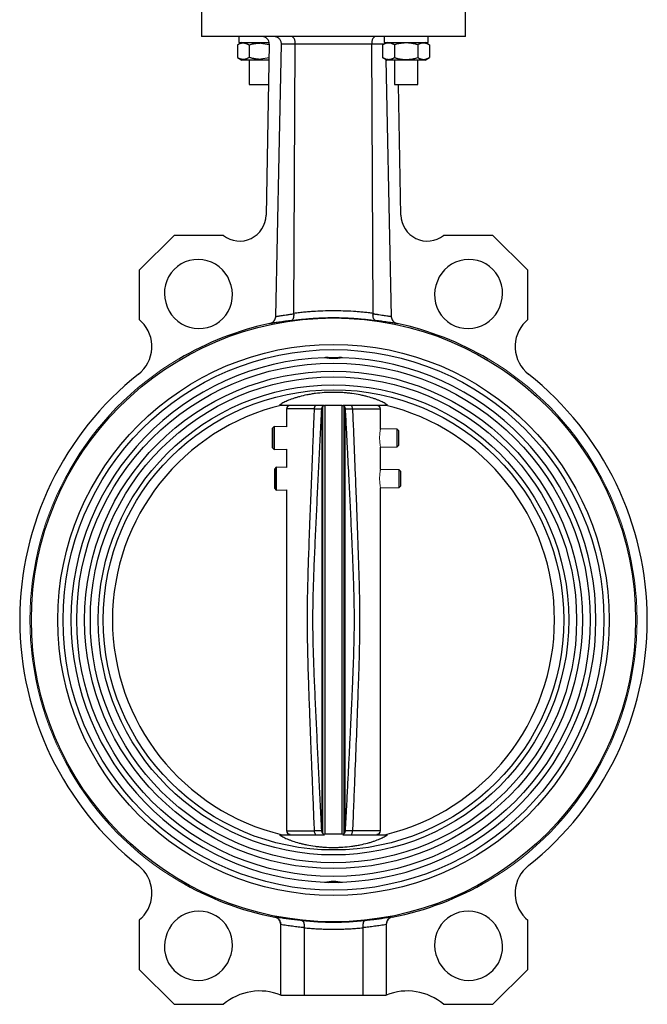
# Model space of a CAD drawing. Header units: millimetres. Extents: x 308 to 1563, y -438 to 687.
# Tile 4 of 9: x 628 to 842, y -75 to 261. Entities that reach past the tile are written whole.
import ezdxf

# ---------------------------------------------------------------- set-up
doc = ezdxf.new("R2010")
doc.units = ezdxf.units.MM

msp = doc.modelspace()

# ---------------------------------------------------------------- linework, layer by layer
at = {"color": 7, "linetype": 'Continuous', "lineweight": 25}
for p, q in [((689.63, 267.4), (689.63, 254.9)), ((779.63, 254.9), (779.63, 267.4)), ((734.63, 254.9), (689.63, 254.9)), ((701.89, 252.03), (701.89, 247.75)), ((703.39, 252.9), (701.94, 252.07)), ((702.39, 254.9), (702.39, 252.9)), ((702.39, 252.9), (712.68, 252.9)), ((705.89, 251.98), (705.89, 247.81)), ((709.89, 252.59), (712.73, 252.16)), ((712.73, 252.35), (711.64, 193.98)), ((721.15, 160.57), (721.62, 252.33)), ((747.65, 252.33), (721.62, 252.33)), ((779.63, 254.9), (734.63, 254.9)), ((748.12, 160.57), (747.65, 252.33)), ((751.38, 252.03), (751.38, 247.75)), ((752.88, 252.9), (751.44, 252.07)), ((751.88, 254.9), (751.88, 252.9)), ((751.88, 252.9), (766.88, 252.9)), ((752.46, 252.9), (752.43, 252.64)), ((755.38, 252.09), (755.38, 247.7)), ((763.38, 252.09), (763.38, 247.7)), ((767.33, 252.07), (765.88, 252.9)), ((766.88, 252.9), (766.88, 254.9)), ((767.38, 252.03), (767.38, 247.75)), ((701.94, 247.72), (703.39, 246.9)), ((705.89, 246.9), (705.89, 238.5)), ((712.65, 247.62), (709.89, 247.21)), ((751.44, 247.72), (752.89, 246.9)), ((755.38, 246.9), (755.38, 238.5)), ((763.38, 238.5), (763.38, 246.9)), ((765.88, 246.9), (767.33, 247.72)), ((705.89, 238.5), (712.48, 238.5)), ((755.38, 238.5), (759.38, 238.5)), ((757.63, 193.98), (756.79, 238.5)), ((759.38, 238.5), (763.38, 238.5)), ((680.31, 187.05), (668.43, 175.17)), ((697.11, 187.05), (680.31, 187.05)), ((788.96, 187.05), (772.16, 187.05)), ((800.84, 175.17), (788.96, 187.05)), ((668.43, 175.17), (668.43, 158.37)), ((800.84, 158.37), (800.84, 175.17)), ((669.18, 157.62), (668.43, 158.37)), ((800.09, 157.62), (800.84, 158.37)), ((716.24, 129.2), (731.53, 129.2)), ((718.63, 127.85), (718.63, 121.76)), ((730.61, 127.91), (730.61, -16.11)), ((731.03, -16.98), (731.03, 128.78)), ((731.63, 129.04), (731.63, -17.24)), ((737.63, -17.24), (737.63, 129.04)), ((738.23, -16.98), (738.23, 128.78)), ((738.66, -16.11), (738.66, 127.91)), ((750.63, 121.09), (750.63, 127.85)), ((714.43, 121.85), (713.88, 121.31)), ((718.63, 121.76), (714.43, 121.85)), ((756.33, 120.97), (750.63, 121.09)), ((756.88, 120.4), (756.33, 120.97)), ((713.88, 114.6), (714.43, 114.06)), ((750.63, 114.82), (756.33, 114.94)), ((750.63, 107.23), (750.63, 114.82)), ((756.33, 114.94), (756.88, 115.5)), ((714.43, 114.06), (718.63, 114.15)), ((718.63, 114.15), (718.63, 107.91)), ((715.14, 107.98), (714.59, 107.44)), ((718.63, 107.91), (715.14, 107.98)), ((757.04, 107.1), (750.63, 107.23)), ((757.59, 106.54), (757.04, 107.1)), ((750.63, 100.94), (757.04, 101.07)), ((750.63, -16.05), (750.63, 100.94)), ((757.04, 101.07), (757.59, 101.64)), ((714.59, 100.73), (715.14, 100.19)), ((715.14, 100.19), (718.63, 100.26)), ((718.63, 100.26), (718.63, -16.05)), ((716.24, -17.4), (731.52, -17.4)), ((669.18, -45.81), (668.43, -46.56)), ((668.43, -46.56), (668.43, -63.36)), ((714.62, -45.56), (714.62, -45.44)), ((754.65, -45.44), (754.65, -45.56)), ((800.09, -45.81), (800.84, -46.56)), ((800.84, -63.36), (800.84, -46.56)), ((716.63, -72.1), (716.63, -48.02)), ((724.63, -49.26), (724.63, -72.1)), ((744.63, -49.26), (744.63, -72.1)), ((752.71, -47.52), (752.63, -47.91)), ((752.63, -48.02), (752.63, -72.1)), ((668.43, -63.36), (680.31, -75.24)), ((788.96, -75.24), (800.84, -63.36)), ((716.63, -72.1), (724.63, -72.1)), ((724.63, -72.1), (744.63, -72.1)), ((744.63, -72.1), (752.63, -72.1)), ((680.31, -75.24), (697.11, -75.24)), ((772.16, -75.24), (788.96, -75.24))]:
    msp.add_line(p, q, dxfattribs=at)
at = {"color": 8, "linetype": 'Continuous', "lineweight": 25}
for p, q in [((720.3, 158.01), (718.3, 157.76)), ((751, 157.76), (748.97, 158.01)), ((713.33, 157.07), (712.94, 157.02)), ((756.33, 157.02), (755.93, 157.07)), ((728.15, 127.85), (718.63, 127.85)), ((741.12, 127.85), (750.63, 127.85)), ((750.63, -16.05), (741.12, -16.05))]:
    msp.add_line(p, q, dxfattribs=at)
at = {"color": 144, "linetype": 'Continuous', "lineweight": 18}
for p, q in [((681.92, 144.88), (681.87, 144.93)), ((732.86, 145.44), (736.41, 145.44)), ((787.35, 144.88), (787.4, 144.93)), ((730.59, -16.32), (730.54, -16.11)), ((681.92, -33.08), (681.87, -33.13)), ((787.4, -33.13), (787.35, -33.08)), ((732.86, -33.64), (736.41, -33.64))]:
    msp.add_line(p, q, dxfattribs=at)
at = {"color": 7, "linetype": 'Continuous', "lineweight": 25, "flags": 128}
for points in [[(714.93, 159.41), (715.51, 186.95), (716.08, 214.48), (716.87, 252.35)], [(752.51, 247.12), (752.97, 224.82), (753.55, 197.28), (754.34, 159.41)], [(737.81, 129.2), (738.72, 129.2), (741.37, 129.2), (743.88, 129.2), (746.22, 129.2), (748.34, 129.2), (750.21, 129.2), (751.78, 129.2), (753.03, 129.2)], [(713.88, 117.95), (713.88, 116.86), (713.88, 115.89), (713.88, 115.14), (713.88, 114.7), (713.88, 114.61), (713.88, 114.88), (713.88, 115.48), (713.88, 116.36), (713.88, 117.4), (713.88, 118.51), (713.88, 119.55), (713.88, 120.42), (713.88, 121.03), (713.88, 121.3), (713.88, 121.21), (713.88, 120.77), (713.88, 120.02), (713.88, 119.04), (713.88, 117.95)], [(714.43, 121.85), (714.43, 121.85), (714.43, 121.66), (714.43, 121.11), (714.43, 120.24), (714.43, 119.16), (714.43, 117.95)], [(756.33, 117.95), (756.33, 118.98), (756.33, 119.89), (756.33, 120.56), (756.33, 120.92), (756.33, 120.97)], [(714.43, 117.95), (714.43, 116.75), (714.43, 115.66), (714.43, 114.8), (714.43, 114.25), (714.43, 114.06), (714.43, 114.06)], [(756.33, 114.94), (756.33, 114.99), (756.33, 115.35), (756.33, 116.02), (756.33, 116.92), (756.33, 117.95)], [(756.88, 115.5), (756.88, 115.69), (756.88, 116.22), (756.88, 117.02), (756.88, 117.95), (756.88, 118.89), (756.88, 119.69), (756.88, 120.22), (756.88, 120.4)], [(715.14, 107.98), (715.14, 107.98), (715.14, 107.79), (715.14, 107.24), (715.14, 106.38), (715.14, 105.29), (715.14, 104.09)], [(714.59, 104.09), (714.59, 103), (714.59, 102.02), (714.59, 101.27), (714.59, 100.83), (714.59, 100.74), (714.59, 101.01), (714.59, 101.62), (714.59, 102.49), (714.59, 103.53), (714.59, 104.64), (714.59, 105.68), (714.59, 106.56), (714.59, 107.16), (714.59, 107.43), (714.59, 107.34), (714.59, 106.9), (714.59, 106.15), (714.59, 105.18), (714.59, 104.09)], [(757.04, 104.09), (757.04, 105.12), (757.04, 106.02), (757.04, 106.69), (757.04, 107.05), (757.04, 107.1)], [(757.59, 101.64), (757.59, 101.82), (757.59, 102.35), (757.59, 103.15), (757.59, 104.09), (757.59, 105.02), (757.59, 105.82), (757.59, 106.35), (757.59, 106.54)], [(715.14, 104.09), (715.14, 102.88), (715.14, 101.8), (715.14, 100.93), (715.14, 100.38), (715.14, 100.19), (715.14, 100.19)], [(757.04, 101.07), (757.04, 101.12), (757.04, 101.48), (757.04, 102.15), (757.04, 103.06), (757.04, 104.09)], [(737.81, -17.4), (738.72, -17.4), (741.37, -17.4), (743.88, -17.4), (746.22, -17.4), (748.34, -17.4), (750.21, -17.4), (751.78, -17.4), (753.03, -17.4)]]:
    msp.add_lwpolyline(points, dxfattribs=at)
at = {"color": 8, "linetype": 'Continuous', "lineweight": 25, "flags": 128}
msp.add_lwpolyline([(718.63, -16.05), (718.68, -16.05), (719.06, -16.05), (719.8, -16.05), (720.9, -16.05), (722.32, -16.05), (724.03, -16.05), (725.99, -16.05), (728.15, -16.05)], dxfattribs=at)
at = {"color": 7, "linetype": 'Continuous', "lineweight": 25}
for radius in [103, 94, 92.2, 87.55, 84.85, 82.9, 80.2, 78.5]:
    msp.add_circle((734.63, 55.9), radius, dxfattribs=at)
for centre, radius, start, end in [((710.23, 252.4), 2.5, 358.93, 90), ((702.65, 194.14), 9, 232.0705, 358.93), ((766.62, 194.14), 9, 181.07, 307.9295), ((688.46, 167.37), 11.5, 20.8806, 204.1194), ((780.81, 167.37), 11.5, 335.8806, 159.1194), ((688.71, 166.77), 11.5, 200.8806, 24.1194), ((780.56, 166.77), 11.5, 155.8806, 339.1194), ((660.7, 149.13), 12, 308.4163, 45), ((734.63, 55.9), 103.42, 102.1115, 120.6438), ((734.63, 55.9), 103.42, 59.3562, 77.8885), ((808.57, 149.13), 12, 135, 231.5837), ((734.63, 55.9), 89.5, 91.9422, 268.0578), ((734.63, 55.9), 89.5, 271.9422, 88.0578), ((734.63, 55.9), 106.99, 128.4163, 231.5837), ((734.63, 55.9), 106.99, 308.4163, 51.5837), ((734.63, 55.9), 75.36, 103.427, 256.573), ((719.83, 127.85), 1.2, 90, 180), ((749.43, 127.85), 1.2, 0, 90), ((734.63, 55.9), 75.36, 283.427, 76.573), ((719.83, -16.05), 1.2, 180, 270), ((749.43, -16.05), 1.2, 270, 0), ((660.7, -37.33), 12, 315, 51.5837), ((808.57, -37.33), 12, 128.4163, 225), ((734.63, 55.9), 103.42, 239.3562, 258.8403), ((734.63, 55.9), 103.42, 281.1597, 300.6438), ((688.71, -54.96), 11.5, 335.8806, 159.1194), ((780.56, -54.96), 11.5, 20.8806, 204.1194), ((734.63, 55.9), 103.13, 264.0032, 275.9968), ((688.46, -55.57), 11.5, 155.8806, 339.1194), ((780.81, -55.57), 11.5, 200.8806, 24.1194), ((709.45, -89.69), 19, 67.7951, 130.508), ((759.82, -89.69), 19, 49.492, 112.2049)]:
    msp.add_arc(centre, radius, start, end, dxfattribs=at)
at = {"color": 144, "linetype": 'Continuous', "lineweight": 18}
for start, end in [(120.6537, 239.3463), (300.6537, 59.3463)]:
    msp.add_arc((734.63, 55.9), 103.49, start, end, dxfattribs=at)
at = {"color": 7, "linetype": 'Continuous', "lineweight": 25}
for points, knots in [([(705.89, 251.98), (705.82, 252.02), (705.68, 252.1), (705.47, 252.2), (705.27, 252.3), (705.07, 252.38), (704.77, 252.49), (704.38, 252.59), (703.88, 252.63), (703.39, 252.6), (702.95, 252.5), (702.56, 252.37), (702.23, 252.22), (702, 252.1), (701.89, 252.03)], [0, 0, 0, 0, 0.053609, 0.10606, 0.157531, 0.208225, 0.258368, 0.380815, 0.50149, 0.622096, 0.744175, 0.827367, 0.912313, 1, 1, 1, 1]), ([(709.89, 252.59), (709.78, 252.59), (709.56, 252.59), (709.23, 252.57), (708.9, 252.55), (708.57, 252.52), (708.24, 252.48), (707.8, 252.42), (707.24, 252.32), (706.56, 252.17), (706.11, 252.04), (705.89, 251.98)], [0, 0, 0, 0, 0.081314, 0.162207, 0.243077, 0.324318, 0.406308, 0.489411, 0.655377, 0.824951, 1, 1, 1, 1]), ([(716.87, 252.35), (716.87, 252.52), (716.86, 252.68), (716.8, 253.01), (716.75, 253.17), (716.63, 253.48), (716.55, 253.63), (716.37, 253.9), (716.26, 254.04), (715.91, 254.39), (715.63, 254.58), (715.17, 254.77), (715.01, 254.82), (714.68, 254.88), (714.51, 254.9), (714.34, 254.9)], [0, 0, 0, 0, 0.125, 0.125, 0.25, 0.25, 0.375, 0.375, 0.5, 0.5, 0.75, 0.75, 0.875, 0.875, 1, 1, 1, 1]), ([(721.62, 252.33), (721.53, 252.33), (721.3, 252.34), (720.9, 252.34), (720.41, 252.34), (719.81, 252.34), (719.15, 252.35), (718.55, 252.35), (718.08, 252.35), (717.73, 252.35), (717.44, 252.35), (717.2, 252.35), (717.01, 252.35), (716.92, 252.35), (716.87, 252.35)], [0, 0, 0, 0, 0.038119, 0.093254, 0.165406, 0.254578, 0.378275, 0.508023, 0.60366, 0.693845, 0.778574, 0.857843, 0.931651, 1, 1, 1, 1]), ([(721.62, 252.33), (721.62, 252.39), (721.62, 252.49), (721.62, 252.64), (721.61, 252.79), (721.59, 252.94), (721.57, 253.09), (721.55, 253.23), (721.5, 253.48), (721.4, 253.82), (721.24, 254.2), (721.04, 254.51), (720.86, 254.7), (720.69, 254.81), (720.54, 254.88), (720.42, 254.89), (720.35, 254.9)], [0, 0, 0, 0, 0.0366549, 0.073069, 0.1092719, 0.1452941, 0.1811664, 0.2169201, 0.2525865, 0.3720091, 0.5014861, 0.6179884, 0.7511604, 0.8085429, 0.8914968, 1, 1, 1, 1]), ([(748.92, 254.9), (748.89, 254.9), (748.84, 254.9), (748.77, 254.88), (748.7, 254.86), (748.64, 254.84), (748.58, 254.81), (748.54, 254.78), (748.49, 254.75), (748.39, 254.67), (748.23, 254.51), (748.03, 254.2), (747.87, 253.82), (747.76, 253.44), (747.7, 253.12), (747.67, 252.87), (747.65, 252.6), (747.65, 252.42), (747.65, 252.33)], [0, 0, 0, 0, 0.04348, 0.083389, 0.119728, 0.152497, 0.181695, 0.207322, 0.229379, 0.247865, 0.381681, 0.498616, 0.628615, 0.748606, 0.810729, 0.873226, 0.936263, 1, 1, 1, 1]), ([(755.38, 252.09), (755.31, 252.13), (755.18, 252.21), (754.97, 252.31), (754.77, 252.4), (754.57, 252.48), (754.27, 252.57), (753.88, 252.67), (753.39, 252.7), (752.91, 252.65), (752.26, 252.49), (751.75, 252.25), (751.4, 252.05), (751.38, 252.03)], [0, 0, 0, 0, 0.053122, 0.105097, 0.156121, 0.206408, 0.2562, 0.378158, 0.498599, 0.615414, 0.733796, 0.983503, 1, 1, 1, 1]), ([(759.38, 252.72), (759.27, 252.72), (759.05, 252.72), (758.73, 252.7), (758.4, 252.68), (758.07, 252.65), (757.74, 252.61), (757.3, 252.54), (756.74, 252.44), (756.06, 252.28), (755.61, 252.15), (755.38, 252.09)], [0, 0, 0, 0, 0.081162, 0.161878, 0.242574, 0.323664, 0.405548, 0.488609, 0.654559, 0.824382, 1, 1, 1, 1]), ([(763.38, 252.09), (763.24, 252.13), (762.97, 252.21), (762.56, 252.31), (762.15, 252.41), (761.75, 252.49), (761.27, 252.57), (760.7, 252.65), (760.04, 252.71), (759.6, 252.71), (759.38, 252.72)], [0, 0, 0, 0, 0.106612, 0.21087, 0.31315, 0.41387, 0.5135, 0.677718, 0.838813, 1, 1, 1, 1]), ([(767.38, 252.03), (767.31, 252.07), (767.18, 252.15), (766.97, 252.26), (766.76, 252.36), (766.56, 252.44), (766.26, 252.55), (765.87, 252.65), (765.38, 252.7), (764.89, 252.67), (764.45, 252.56), (764.06, 252.43), (763.72, 252.28), (763.5, 252.15), (763.38, 252.09)], [0, 0, 0, 0, 0.053763, 0.106334, 0.157895, 0.208651, 0.258833, 0.381124, 0.501594, 0.622, 0.743924, 0.827129, 0.912154, 1, 1, 1, 1]), ([(701.89, 247.75), (701.96, 247.72), (702.09, 247.64), (702.3, 247.54), (702.5, 247.46), (702.7, 247.38), (703, 247.28), (703.39, 247.19), (703.88, 247.16), (704.38, 247.21), (704.81, 247.32), (705.2, 247.46), (705.54, 247.62), (705.77, 247.74), (705.89, 247.81)], [0, 0, 0, 0, 0.052941, 0.104779, 0.155702, 0.205923, 0.255675, 0.377845, 0.498559, 0.619337, 0.741864, 0.825675, 0.911409, 1, 1, 1, 1]), ([(709.89, 246.9), (709.81, 246.9), (709.65, 246.9), (709.41, 246.9), (709.17, 246.9), (708.94, 246.9), (708.57, 246.9), (708.09, 246.9), (707.48, 246.9), (706.89, 246.9), (706.13, 246.9), (705.26, 246.9), (704.55, 246.9), (704.1, 246.9), (703.84, 246.9), (703.63, 246.9), (703.5, 246.9), (703.43, 246.9), (703.39, 246.9), (703.39, 246.9), (703.39, 246.9)], [0, 0, 0, 0, 0.023336, 0.046629, 0.069911, 0.093212, 0.116565, 0.178303, 0.240092, 0.304404, 0.368768, 0.500006, 0.631244, 0.695556, 0.759919, 0.821657, 0.883447, 0.922299, 0.961102, 1, 1, 1, 1]), ([(705.89, 247.81), (706.02, 247.77), (706.3, 247.7), (706.71, 247.6), (707.11, 247.51), (707.51, 247.43), (707.99, 247.35), (708.57, 247.27), (709.23, 247.22), (709.67, 247.21), (709.89, 247.21)], [0, 0, 0, 0, 0.105679, 0.209166, 0.31082, 0.411043, 0.510276, 0.675455, 0.837673, 1, 1, 1, 1]), ([(712.63, 246.9), (712.55, 246.9), (711.77, 246.9), (710.77, 246.9), (709.89, 246.9)], [0, 0, 0, 0, 0.109165, 1, 1, 1, 1]), ([(751.38, 247.75), (751.45, 247.71), (751.59, 247.64), (751.8, 247.53), (752, 247.44), (752.2, 247.35), (752.5, 247.25), (752.9, 247.15), (753.39, 247.1), (753.88, 247.13), (754.32, 247.23), (754.7, 247.37), (755.04, 247.51), (755.27, 247.64), (755.38, 247.7)], [0, 0, 0, 0, 0.053677, 0.106173, 0.157671, 0.208374, 0.25851, 0.380878, 0.501446, 0.621981, 0.744013, 0.827212, 0.912208, 1, 1, 1, 1]), ([(759.38, 246.9), (759.3, 246.9), (759.15, 246.9), (758.91, 246.9), (758.67, 246.9), (758.44, 246.9), (758.07, 246.9), (757.58, 246.9), (756.98, 246.9), (756.39, 246.9), (755.62, 246.9), (754.75, 246.9), (754.05, 246.9), (753.6, 246.9), (753.33, 246.9), (753.13, 246.9), (753, 246.9), (752.93, 246.9), (752.89, 246.9), (752.89, 246.9), (752.88, 246.9)], [0, 0, 0, 0, 0.023336, 0.046629, 0.069911, 0.093212, 0.116565, 0.178303, 0.240092, 0.304404, 0.368768, 0.500006, 0.631244, 0.695556, 0.759919, 0.821657, 0.883447, 0.922299, 0.961102, 1, 1, 1, 1]), ([(755.38, 247.7), (755.52, 247.66), (755.8, 247.58), (756.2, 247.48), (756.61, 247.39), (757.01, 247.31), (757.49, 247.22), (758.07, 247.15), (758.73, 247.09), (759.16, 247.08), (759.38, 247.08)], [0, 0, 0, 0, 0.106054, 0.209797, 0.311594, 0.411861, 0.511054, 0.676092, 0.837993, 1, 1, 1, 1]), ([(759.38, 247.08), (759.49, 247.08), (759.71, 247.08), (760.04, 247.1), (760.36, 247.12), (760.69, 247.15), (761.02, 247.19), (761.46, 247.25), (762.02, 247.36), (762.7, 247.51), (763.15, 247.64), (763.38, 247.7)], [0, 0, 0, 0, 0.080892, 0.161343, 0.241769, 0.322579, 0.404167, 0.486913, 0.65345, 0.823832, 1, 1, 1, 1]), ([(765.88, 246.9), (765.88, 246.9), (765.88, 246.9), (765.87, 246.9), (765.85, 246.9), (765.82, 246.9), (765.76, 246.9), (765.64, 246.9), (765.43, 246.9), (765.16, 246.9), (764.72, 246.9), (764.01, 246.9), (763.14, 246.9), (762.38, 246.9), (761.79, 246.9), (761.18, 246.9), (760.64, 246.9), (760.18, 246.9), (759.78, 246.9), (759.52, 246.9), (759.38, 246.9)], [0, 0, 0, 0, 0.023328, 0.046617, 0.069898, 0.093204, 0.116565, 0.178303, 0.240092, 0.304404, 0.368768, 0.500006, 0.631244, 0.695556, 0.759919, 0.821657, 0.883446, 0.92231, 0.961113, 1, 1, 1, 1]), ([(763.38, 247.7), (763.45, 247.66), (763.59, 247.59), (763.79, 247.49), (764, 247.4), (764.2, 247.32), (764.49, 247.22), (764.89, 247.13), (765.37, 247.1), (765.86, 247.14), (766.51, 247.31), (767.02, 247.54), (767.36, 247.74), (767.38, 247.75)], [0, 0, 0, 0, 0.053052, 0.10497, 0.155945, 0.206194, 0.255954, 0.377984, 0.498515, 0.615433, 0.733897, 0.983515, 1, 1, 1, 1]), ([(721.15, 160.57), (721.46, 160.61), (722.08, 160.69), (723.02, 160.8), (723.95, 160.9), (724.87, 160.99), (725.8, 161.07), (726.72, 161.15), (728.46, 161.27), (731.05, 161.4), (734.5, 161.45), (737.96, 161.4), (740.82, 161.27), (743.08, 161.11), (744.75, 160.96), (746.44, 160.78), (747.56, 160.64), (748.12, 160.57)], [0, 0, 0, 0, 0.034851, 0.06957, 0.104157, 0.138618, 0.172953, 0.207165, 0.241259, 0.366825, 0.494555, 0.623621, 0.750573, 0.812369, 0.874528, 0.937066, 1, 1, 1, 1]), ([(712.94, 157.02), (713.21, 157.08), (713.47, 157.18), (713.95, 157.47), (714.17, 157.65), (714.53, 158.09), (714.67, 158.33), (714.87, 158.85), (714.92, 159.13), (714.93, 159.41)], [0, 0, 0, 0, 0.25, 0.25, 0.5, 0.5, 0.75, 0.75, 1, 1, 1, 1]), ([(714.93, 159.41), (714.96, 159.41), (715.01, 159.42), (715.09, 159.43), (715.19, 159.44), (715.3, 159.45), (715.42, 159.47), (715.55, 159.49), (715.69, 159.51), (715.96, 159.55), (716.44, 159.62), (717.16, 159.74), (717.99, 159.87), (718.72, 159.99), (719.35, 160.08), (719.85, 160.16), (720.45, 160.24), (720.91, 160.3), (721.16, 160.34)], [0, 0, 0, 0, 0.033285, 0.066806, 0.100564, 0.13456, 0.168793, 0.203263, 0.237971, 0.272916, 0.395697, 0.525329, 0.635286, 0.756378, 0.803713, 0.860097, 0.925527, 1, 1, 1, 1]), ([(720.3, 158.01), (720.32, 158.02), (720.36, 158.03), (720.42, 158.05), (720.49, 158.09), (720.58, 158.14), (720.7, 158.25), (720.83, 158.43), (720.96, 158.72), (721.07, 159.05), (721.13, 159.38), (721.16, 159.66), (721.17, 159.88), (721.17, 160.11), (721.16, 160.26), (721.16, 160.34)], [0, 0, 0, 0, 0.0369744, 0.0783935, 0.1244073, 0.1861226, 0.249052, 0.384373, 0.4991019, 0.6297067, 0.7486327, 0.813416, 0.8770069, 0.9392454, 1, 1, 1, 1]), ([(720.3, 158.01), (720.63, 158.06), (721.28, 158.15), (722.26, 158.27), (723.25, 158.39), (724.24, 158.49), (725.22, 158.59), (726.21, 158.67), (727.2, 158.75), (728.19, 158.82), (729.18, 158.87), (730.17, 158.92), (731.16, 158.96), (732.16, 158.99), (733.15, 159.01), (734.14, 159.02), (735.13, 159.02), (736.12, 159.01), (737.11, 158.99), (738.11, 158.96), (739.1, 158.92), (740.09, 158.87), (741.08, 158.82), (742.07, 158.75), (743.06, 158.67), (744.05, 158.59), (745.03, 158.49), (746.02, 158.39), (747, 158.27), (747.99, 158.15), (748.64, 158.06), (748.97, 158.01)], [0, 0, 0, 0, 0.034484, 0.068969, 0.103453, 0.137937, 0.17242, 0.206904, 0.241388, 0.275871, 0.310354, 0.344838, 0.379321, 0.413804, 0.448287, 0.48277, 0.517252, 0.551735, 0.586217, 0.6207, 0.655182, 0.689664, 0.724146, 0.758628, 0.79311, 0.827592, 0.862074, 0.896556, 0.931037, 0.965519, 1, 1, 1, 1]), ([(748.97, 158.01), (748.95, 158.02), (748.9, 158.03), (748.82, 158.06), (748.72, 158.12), (748.58, 158.24), (748.44, 158.44), (748.3, 158.72), (748.2, 159.05), (748.14, 159.38), (748.11, 159.66), (748.1, 159.88), (748.1, 160.11), (748.11, 160.26), (748.11, 160.34)], [0, 0, 0, 0, 0.041527, 0.096482, 0.165465, 0.249036, 0.391051, 0.499082, 0.630452, 0.748622, 0.813722, 0.877409, 0.939541, 1, 1, 1, 1]), ([(748.12, 160.57), (748.12, 160.53), (748.12, 160.46), (748.12, 160.38), (748.11, 160.34)], [0, 0, 0, 0, 0.500878, 1, 1, 1, 1]), ([(748.11, 160.34), (748.23, 160.32), (748.45, 160.29), (748.76, 160.25), (749.04, 160.21), (749.3, 160.17), (749.54, 160.14), (749.75, 160.11), (749.94, 160.08), (750.43, 160.01), (751.12, 159.9), (752.01, 159.76), (752.78, 159.63), (753.31, 159.55), (753.66, 159.5), (753.87, 159.47), (754.05, 159.44), (754.21, 159.42), (754.3, 159.42), (754.34, 159.41)], [0, 0, 0, 0, 0.034134, 0.066266, 0.096394, 0.12452, 0.150643, 0.174762, 0.196878, 0.216989, 0.344617, 0.459275, 0.594618, 0.722668, 0.779263, 0.835294, 0.89076, 0.945662, 1, 1, 1, 1]), ([(754.34, 159.41), (754.35, 159.13), (754.4, 158.86), (754.6, 158.33), (754.74, 158.09), (755.1, 157.65), (755.31, 157.47), (755.8, 157.18), (756.06, 157.08), (756.33, 157.02)], [0, 0, 0, 0, 0.25, 0.25, 0.5, 0.5, 0.75, 0.75, 1, 1, 1, 1]), ([(718.3, 157.76), (718.05, 157.72), (716.94, 157.58), (715.45, 157.36), (713.96, 157.13), (713.51, 157.08), (713.33, 157.07)], [0, 0, 0, 0, 0.094181, 0.415752, 0.767372, 1, 1, 1, 1]), ([(755.93, 157.07), (755.74, 157.09), (755.26, 157.14), (753.64, 157.38), (752.13, 157.61), (751.11, 157.74), (751, 157.76)], [0, 0, 0, 0, 0.2462443, 0.6202581, 0.9579944, 1, 1, 1, 1]), ([(753.03, 129.2), (752.73, 129.42), (752.36, 129.65), (751.49, 130.13), (751, 130.37), (750.14, 130.74), (749.84, 130.87), (749.21, 131.11), (748.88, 131.23), (747.86, 131.59), (747.11, 131.81), (745.91, 132.14), (745.5, 132.25), (744.63, 132.45), (744.19, 132.55), (742.83, 132.82), (741.89, 132.98), (740.41, 133.18), (739.91, 133.23), (738.89, 133.34), (738.37, 133.38), (736.8, 133.49), (735.74, 133.52), (734.16, 133.52), (733.63, 133.52), (732.57, 133.48), (732.03, 133.46), (730.46, 133.35), (729.44, 133.25), (727.95, 133.06), (727.47, 132.98), (726.5, 132.82), (726.04, 132.74), (724.67, 132.47), (723.82, 132.26), (722.6, 131.94), (722.21, 131.82), (721.45, 131.59), (721.09, 131.47), (720.06, 131.12), (719.43, 130.87), (718.58, 130.5), (718.31, 130.38), (717.8, 130.14), (717.56, 130.01), (716.91, 129.66), (716.54, 129.42), (716.24, 129.2)], [0, 0, 0, 0, 0.0625, 0.0625, 0.125, 0.125, 0.15625, 0.15625, 0.1875, 0.1875, 0.25, 0.25, 0.28125, 0.28125, 0.3125, 0.3125, 0.375, 0.375, 0.40625, 0.40625, 0.4375, 0.4375, 0.5, 0.5, 0.53125, 0.53125, 0.5625, 0.5625, 0.625, 0.625, 0.65625, 0.65625, 0.6875, 0.6875, 0.75, 0.75, 0.78125, 0.78125, 0.8125, 0.8125, 0.875, 0.875, 0.90625, 0.90625, 0.9375, 0.9375, 1, 1, 1, 1]), ([(728.15, -16.05), (728.04, -13.23), (727.81, -7.6), (727.47, 0.85), (727.08, 10.62), (726.68, 20.7), (726.32, 30.52), (726.06, 38.21), (725.84, 46.1), (725.72, 53.09), (725.75, 59.77), (725.84, 65.49), (726.03, 72.71), (726.3, 80.82), (726.65, 90.16), (727.04, 100.26), (727.46, 110.84), (727.84, 120.14), (728.06, 125.54), (728.15, 127.85)], [0, 0, 0, 0, 0.05881, 0.117478, 0.176005, 0.262542, 0.327835, 0.380647, 0.422792, 0.492318, 0.526265, 0.562115, 0.611395, 0.676655, 0.731295, 0.806156, 0.887246, 0.951902, 1, 1, 1, 1]), ([(730.54, 127.91), (730.46, 126.36), (730.31, 123.36), (730, 117.35), (729.62, 109.88), (729.25, 102.37), (728.95, 96.36), (728.74, 91.86), (728.52, 87.35), (728.32, 82.85), (728.12, 78.35), (727.93, 73.85), (727.76, 69.35), (727.65, 65.61), (727.58, 62.62), (727.54, 60.38), (727.51, 58.14), (727.5, 55.9), (727.51, 53.66), (727.54, 51.42), (727.58, 49.18), (727.65, 46.19), (727.76, 42.45), (727.93, 37.95), (728.12, 33.45), (728.32, 28.95), (728.52, 24.45), (728.74, 19.94), (728.95, 15.44), (729.25, 9.43), (729.62, 1.92), (730, -5.55), (730.31, -11.56), (730.46, -14.56), (730.54, -16.11)], [0, 0, 0, 0, 0.032267, 0.062611, 0.125218, 0.187819, 0.219116, 0.250409, 0.281696, 0.312975, 0.34424, 0.375483, 0.406693, 0.437854, 0.45341, 0.468952, 0.48448, 0.5, 0.515521, 0.531049, 0.54659, 0.562146, 0.593307, 0.624517, 0.65576, 0.687025, 0.718304, 0.749591, 0.780884, 0.812181, 0.874782, 0.937389, 0.967732, 1, 1, 1, 1]), ([(728.15, 127.85), (728.15, 128.01), (728.16, 128.16), (728.21, 128.46), (728.25, 128.59), (728.34, 128.81), (728.39, 128.9), (728.51, 129.02), (728.57, 129.05), (728.64, 129.05)], [0, 0, 0, 0, 0.25, 0.25, 0.5, 0.5, 0.75, 0.75, 1, 1, 1, 1]), ([(728.15, 127.85), (728.5, 127.86), (728.83, 127.86), (729.41, 127.88), (729.67, 127.88), (730.09, 127.89), (730.25, 127.9), (730.47, 127.91), (730.53, 127.91), (730.54, 127.91)], [0, 0, 0, 0, 0.25, 0.25, 0.5, 0.5, 0.75, 0.75, 1, 1, 1, 1]), ([(737.49, 129.05), (737.35, 129.05), (737.2, 129.05), (736.86, 129.05), (736.68, 129.05), (736.34, 129.05), (736.22, 129.05), (735.96, 129.05), (735.82, 129.05), (735.52, 129.05), (735.36, 129.05), (735.01, 129.05), (734.83, 129.05), (734.47, 129.05), (734.28, 129.05), (733.94, 129.05), (733.77, 129.05), (733.31, 129.05), (733.06, 129.05), (732.61, 129.05), (732.41, 129.05), (732.07, 129.05), (731.92, 129.05), (731.78, 129.05)], [0, 0, 0, 0, 0.125, 0.125, 0.25, 0.25, 0.3125, 0.3125, 0.375, 0.375, 0.4375, 0.4375, 0.5, 0.5, 0.5625, 0.5625, 0.625, 0.625, 0.75, 0.75, 0.875, 0.875, 1, 1, 1, 1]), ([(738.73, -16.11), (738.87, -13.34), (739.14, -8.09), (739.52, -0.58), (739.87, 6.45), (740.21, 13.32), (740.54, 20.04), (740.84, 26.34), (741.09, 31.93), (741.29, 36.77), (741.45, 40.87), (741.59, 45.12), (741.69, 48.86), (741.75, 52.33), (741.76, 54.79), (741.76, 57.16), (741.74, 59.51), (741.71, 61.93), (741.63, 65.29), (741.52, 68.9), (741.37, 72.94), (741.22, 76.76), (741.03, 81.15), (740.82, 85.71), (740.6, 90.36), (740.31, 96.4), (739.92, 104.44), (739.49, 113.05), (739.08, 121.01), (738.85, 125.54), (738.73, 127.91)], [0, 0, 0, 0, 0.057765, 0.109392, 0.156528, 0.204078, 0.252511, 0.296743, 0.335273, 0.369002, 0.397445, 0.420679, 0.457543, 0.475384, 0.492686, 0.508782, 0.52475, 0.541645, 0.559004, 0.594819, 0.616768, 0.643168, 0.674387, 0.708144, 0.738122, 0.771269, 0.834097, 0.905659, 0.950577, 1, 1, 1, 1]), ([(738.73, 127.91), (738.74, 127.91), (738.79, 127.91), (739.02, 127.9), (739.18, 127.89), (739.6, 127.88), (739.86, 127.88), (740.44, 127.86), (740.77, 127.86), (741.12, 127.85)], [0, 0, 0, 0, 0.25, 0.25, 0.5, 0.5, 0.75, 0.75, 1, 1, 1, 1]), ([(741.12, 127.85), (741.12, 127.99), (741.11, 128.14), (741.06, 128.44), (741.02, 128.58), (740.93, 128.82), (740.87, 128.91), (740.75, 129.02), (740.69, 129.05), (740.63, 129.05)], [0, 0, 0, 0, 0.25, 0.25, 0.5, 0.5, 0.75, 0.75, 1, 1, 1, 1]), ([(741.12, 127.85), (741.23, 125.21), (741.44, 119.92), (741.76, 112), (742.11, 103.4), (742.45, 94.73), (742.79, 85.61), (743.08, 77.47), (743.31, 70.22), (743.45, 64.48), (743.53, 59.53), (743.54, 54.69), (743.49, 49.64), (743.37, 43.67), (743.14, 35.94), (742.77, 25.56), (742.29, 13.12), (741.82, 1.18), (741.42, -8.58), (741.21, -13.8), (741.12, -16.05)], [0, 0, 0, 0, 0.055165, 0.110196, 0.165094, 0.234582, 0.290986, 0.355248, 0.40437, 0.441984, 0.474964, 0.507389, 0.542935, 0.580039, 0.631823, 0.703998, 0.796534, 0.891119, 0.953111, 1, 1, 1, 1]), ([(730.54, -16.11), (730.53, -16.11), (730.47, -16.1), (730.25, -16.1), (730.09, -16.09), (729.67, -16.08), (729.41, -16.07), (728.83, -16.06), (728.5, -16.06), (728.15, -16.05)], [0, 0, 0, 0, 0.25, 0.25, 0.5, 0.5, 0.75, 0.75, 1, 1, 1, 1]), ([(728.64, -17.25), (728.57, -17.25), (728.51, -17.22), (728.39, -17.1), (728.34, -17.01), (728.25, -16.79), (728.21, -16.65), (728.16, -16.36), (728.15, -16.21), (728.15, -16.05)], [0, 0, 0, 0, 0.25, 0.25, 0.5, 0.5, 0.75, 0.75, 1, 1, 1, 1]), ([(741.12, -16.05), (740.77, -16.06), (740.44, -16.06), (739.86, -16.07), (739.6, -16.08), (739.18, -16.09), (739.02, -16.1), (738.79, -16.1), (738.74, -16.11), (738.73, -16.11)], [0, 0, 0, 0, 0.25, 0.25, 0.5, 0.5, 0.75, 0.75, 1, 1, 1, 1]), ([(740.63, -17.25), (740.69, -17.25), (740.75, -17.22), (740.87, -17.11), (740.93, -17.01), (741.02, -16.78), (741.06, -16.64), (741.11, -16.34), (741.12, -16.19), (741.12, -16.05)], [0, 0, 0, 0, 0.25, 0.25, 0.5, 0.5, 0.75, 0.75, 1, 1, 1, 1]), ([(716.24, -17.4), (716.54, -17.62), (716.91, -17.85), (717.77, -18.33), (718.27, -18.57), (719.13, -18.94), (719.43, -19.06), (720.06, -19.31), (720.39, -19.43), (721.41, -19.78), (722.16, -20.01), (723.36, -20.34), (723.77, -20.44), (724.64, -20.65), (725.08, -20.74), (726.44, -21.02), (727.38, -21.18), (728.85, -21.37), (729.36, -21.43), (730.38, -21.54), (730.9, -21.58), (732.47, -21.69), (733.52, -21.72), (735.11, -21.72), (735.64, -21.71), (736.7, -21.68), (737.24, -21.65), (738.81, -21.55), (739.83, -21.45), (741.32, -21.25), (741.8, -21.18), (742.77, -21.02), (743.23, -20.94), (744.6, -20.66), (745.45, -20.46), (746.67, -20.13), (747.06, -20.02), (747.82, -19.79), (748.18, -19.67), (749.21, -19.31), (749.84, -19.07), (750.69, -18.7), (750.96, -18.58), (751.47, -18.33), (751.7, -18.21), (752.36, -17.85), (752.73, -17.62), (753.03, -17.4)], [0, 0, 0, 0, 0.0625, 0.0625, 0.125, 0.125, 0.15625, 0.15625, 0.1875, 0.1875, 0.25, 0.25, 0.28125, 0.28125, 0.3125, 0.3125, 0.375, 0.375, 0.40625, 0.40625, 0.4375, 0.4375, 0.5, 0.5, 0.53125, 0.53125, 0.5625, 0.5625, 0.625, 0.625, 0.65625, 0.65625, 0.6875, 0.6875, 0.75, 0.75, 0.78125, 0.78125, 0.8125, 0.8125, 0.875, 0.875, 0.90625, 0.90625, 0.9375, 0.9375, 1, 1, 1, 1]), ([(737.49, -17.25), (737.35, -17.25), (737.2, -17.25), (736.86, -17.25), (736.68, -17.25), (736.34, -17.25), (736.22, -17.25), (735.96, -17.25), (735.82, -17.25), (735.52, -17.25), (735.36, -17.25), (735.01, -17.25), (734.83, -17.25), (734.47, -17.25), (734.28, -17.25), (733.94, -17.25), (733.77, -17.25), (733.31, -17.25), (733.06, -17.25), (732.61, -17.25), (732.41, -17.25), (732.07, -17.25), (731.92, -17.25), (731.78, -17.25)], [0, 0, 0, 0, 0.125, 0.125, 0.25, 0.25, 0.3125, 0.3125, 0.375, 0.375, 0.4375, 0.4375, 0.5, 0.5, 0.5625, 0.5625, 0.625, 0.625, 0.75, 0.75, 0.875, 0.875, 1, 1, 1, 1]), ([(723.86, -46.67), (723.51, -46.64), (722.83, -46.57), (721.82, -46.47), (720.83, -46.36), (719.87, -46.24), (718.93, -46.12), (718.02, -45.99), (717.13, -45.86), (716.27, -45.72), (715.44, -45.58), (714.89, -45.49), (714.62, -45.44)], [0, 0, 0, 0, 0.112002, 0.221338, 0.328009, 0.432012, 0.533349, 0.632017, 0.728017, 0.821348, 0.912009, 1, 1, 1, 1]), ([(714.62, -45.44), (714.66, -45.45), (714.74, -45.47), (714.87, -45.5), (715.03, -45.56), (715.21, -45.63), (715.46, -45.77), (715.75, -45.98), (716.06, -46.29), (716.3, -46.63), (716.47, -46.99), (716.57, -47.32), (716.62, -47.61), (716.63, -47.81), (716.63, -47.91)], [0, 0, 0, 0, 0.0359958, 0.0774348, 0.1244929, 0.1863357, 0.2491787, 0.3828351, 0.4991178, 0.6293799, 0.7488928, 0.8349876, 0.9188092, 1, 1, 1, 1]), ([(716.63, -48.02), (716.63, -47.73), (716.59, -47.44), (716.39, -46.9), (716.25, -46.65), (715.88, -46.2), (715.66, -46.02), (715.17, -45.72), (714.9, -45.62), (714.62, -45.56)], [0, 0, 0, 0, 0.25, 0.25, 0.5, 0.5, 0.75, 0.75, 1, 1, 1, 1]), ([(723.86, -46.67), (723.88, -46.67), (723.91, -46.68), (723.97, -46.7), (724.06, -46.74), (724.13, -46.8), (724.24, -46.92), (724.36, -47.09), (724.48, -47.39), (724.57, -47.74), (724.62, -48.08), (724.65, -48.38), (724.66, -48.61), (724.65, -48.85), (724.65, -49.01), (724.64, -49.09)], [0, 0, 0, 0, 0.0356605, 0.0770221, 0.1243016, 0.216555, 0.2488327, 0.3856712, 0.4987407, 0.6286002, 0.7484895, 0.8127814, 0.8762744, 0.9387468, 1, 1, 1, 1]), ([(745.41, -46.67), (745.39, -46.67), (745.34, -46.68), (745.28, -46.7), (745.23, -46.73), (745.18, -46.77), (745.14, -46.8), (745.1, -46.84), (745.02, -46.92), (744.92, -47.09), (744.79, -47.38), (744.7, -47.74), (744.65, -48.08), (744.62, -48.38), (744.61, -48.61), (744.62, -48.85), (744.62, -49.01), (744.63, -49.09)], [0, 0, 0, 0, 0.045708, 0.088031, 0.126968, 0.162521, 0.194688, 0.223471, 0.248868, 0.380784, 0.498768, 0.627325, 0.748503, 0.812454, 0.875628, 0.938112, 1, 1, 1, 1]), ([(754.65, -45.44), (754.31, -45.5), (753.62, -45.62), (752.56, -45.79), (751.47, -45.96), (750.33, -46.12), (749.16, -46.27), (747.94, -46.42), (746.69, -46.55), (745.84, -46.63), (745.41, -46.67)], [0, 0, 0, 0, 0.1104061, 0.2249841, 0.3437329, 0.4666515, 0.5937387, 0.7249933, 0.8604142, 1, 1, 1, 1]), ([(754.65, -45.44), (754.61, -45.45), (754.53, -45.47), (754.39, -45.5), (754.24, -45.56), (754.06, -45.63), (753.81, -45.77), (753.52, -45.98), (753.21, -46.29), (752.97, -46.63), (752.8, -46.99), (752.7, -47.32), (752.64, -47.61), (752.64, -47.81), (752.63, -47.91)], [0, 0, 0, 0, 0.036451, 0.07789, 0.124491, 0.186259, 0.249179, 0.383209, 0.499118, 0.629369, 0.748893, 0.834896, 0.918719, 1, 1, 1, 1]), ([(754.65, -45.56), (754.37, -45.62), (754.1, -45.72), (753.6, -46.02), (753.39, -46.21), (753.02, -46.65), (752.88, -46.9), (752.68, -47.45), (752.63, -47.73), (752.63, -48.02)], [0, 0, 0, 0, 0.25, 0.25, 0.5, 0.5, 0.75, 0.75, 1, 1, 1, 1]), ([(716.63, -48.02), (716.63, -48), (716.63, -47.96), (716.63, -47.93), (716.63, -47.91)], [0, 0, 0, 0, 0.5005491, 1, 1, 1, 1]), ([(724.64, -49.09), (724.31, -49.05), (723.64, -48.99), (722.63, -48.88), (721.63, -48.76), (720.63, -48.63), (719.63, -48.49), (718.63, -48.35), (717.63, -48.19), (716.97, -48.08), (716.63, -48.02)], [0, 0, 0, 0, 0.125288, 0.250482, 0.375588, 0.500611, 0.625559, 0.750435, 0.875247, 1, 1, 1, 1]), ([(724.63, -49.26), (724.64, -49.23), (724.64, -49.17), (724.64, -49.11), (724.64, -49.09)], [0, 0, 0, 0, 0.500544, 1, 1, 1, 1]), ([(744.63, -49.26), (744.3, -49.29), (743.64, -49.35), (742.64, -49.43), (741.64, -49.5), (740.64, -49.56), (739.64, -49.61), (738.64, -49.66), (737.64, -49.69), (736.64, -49.71), (735.64, -49.73), (734.3, -49.73), (732.63, -49.72), (730.63, -49.66), (728.63, -49.57), (726.63, -49.43), (725.3, -49.32), (724.63, -49.26)], [0, 0, 0, 0, 0.050025, 0.100032, 0.150027, 0.200013, 0.249995, 0.299977, 0.349965, 0.399962, 0.449973, 0.500003, 0.600034, 0.700013, 0.799977, 0.89996, 1, 1, 1, 1]), ([(752.63, -48.02), (752.3, -48.08), (751.64, -48.19), (750.64, -48.35), (749.64, -48.49), (748.64, -48.63), (747.64, -48.76), (746.64, -48.88), (745.63, -48.99), (744.96, -49.05), (744.63, -49.09)], [0, 0, 0, 0, 0.124751, 0.249562, 0.374438, 0.499385, 0.624409, 0.749516, 0.874711, 1, 1, 1, 1]), ([(744.63, -49.09), (744.63, -49.11), (744.63, -49.17), (744.63, -49.23), (744.63, -49.26)], [0, 0, 0, 0, 0.499459, 1, 1, 1, 1]), ([(752.63, -47.91), (752.63, -47.93), (752.63, -47.96), (752.63, -48), (752.63, -48.02)], [0, 0, 0, 0, 0.499451, 1, 1, 1, 1])]:
    msp.add_open_spline(points, degree=3, knots=knots, dxfattribs=at)
at = {"color": 144, "linetype": 'Continuous', "lineweight": 18}
for points, knots in [([(703.39, 252.9), (703.39, 252.9), (703.56, 252.9), (704.21, 252.9), (704.69, 252.9), (705.89, 252.9), (706.61, 252.9), (708.18, 252.9), (709.04, 252.9), (709.89, 252.9)], [0, 0, 0, 0, 0.25, 0.25, 0.5, 0.5, 0.75, 0.75, 1, 1, 1, 1]), ([(712.64, 252.9), (712.55, 252.9), (711.77, 252.9), (710.77, 252.9), (709.89, 252.9)], [0, 0, 0, 0, 0.111104, 1, 1, 1, 1]), ([(752.88, 252.9), (752.88, 252.9), (753.05, 252.9), (753.7, 252.9), (754.19, 252.9), (755.39, 252.9), (756.11, 252.9), (757.68, 252.9), (758.53, 252.9), (759.38, 252.9)], [0, 0, 0, 0, 0.25, 0.25, 0.5, 0.5, 0.75, 0.75, 1, 1, 1, 1]), ([(759.38, 252.9), (760.23, 252.9), (761.08, 252.9), (762.66, 252.9), (763.38, 252.9), (764.58, 252.9), (765.06, 252.9), (765.71, 252.9), (765.88, 252.9), (765.88, 252.9)], [0, 0, 0, 0, 0.25, 0.25, 0.5, 0.5, 0.75, 0.75, 1, 1, 1, 1]), ([(732.86, 145.44), (733.45, 145.44), (734.04, 145.44), (735.22, 145.44), (735.82, 145.44), (736.41, 145.44)], [0, 0, 0, 0, 0.5, 0.5, 1, 1, 1, 1]), ([(730.54, 127.91), (730.56, 128.06), (730.61, 128.36), (730.89, 128.73), (731.19, 128.96), (731.38, 128.98), (731.42, 128.99)], [0, 0, 0, 0, 0.2916605, 0.6073207, 0.9247721, 1, 1, 1, 1]), ([(730.61, 127.91), (730.6, 127.91), (730.57, 127.91), (730.55, 127.91), (730.54, 127.91)], [0, 0, 0, 0, 0.501019, 1, 1, 1, 1]), ([(730.61, 127.91), (730.61, 128.01), (730.62, 128.11), (730.69, 128.31), (730.71, 128.38), (730.79, 128.51), (730.82, 128.56), (730.89, 128.65), (730.92, 128.68), (730.98, 128.73), (731.01, 128.76), (731.03, 128.78)], [0, 0, 0, 0, 0.5, 0.5, 0.75, 0.75, 0.875, 0.875, 0.9375, 0.9375, 1, 1, 1, 1]), ([(731.63, 129.04), (731.55, 129.03), (731.48, 129.01), (731.35, 128.97), (731.3, 128.95), (731.17, 128.88), (731.1, 128.83), (731.03, 128.78)], [0, 0, 0, 0, 0.25, 0.25, 0.5, 0.5, 1, 1, 1, 1]), ([(737.63, 129.04), (737.72, 129.03), (737.79, 129.01), (737.91, 128.97), (737.97, 128.95), (738.1, 128.88), (738.17, 128.83), (738.23, 128.78)], [0, 0, 0, 0, 0.25, 0.25, 0.5, 0.5, 1, 1, 1, 1]), ([(738.73, 127.91), (738.71, 128.06), (738.66, 128.36), (738.38, 128.73), (738.08, 128.96), (737.89, 128.98), (737.85, 128.99)], [0, 0, 0, 0, 0.291658, 0.607319, 0.924771, 1, 1, 1, 1]), ([(738.23, 128.78), (738.26, 128.76), (738.29, 128.73), (738.35, 128.68), (738.38, 128.65), (738.45, 128.56), (738.48, 128.51), (738.56, 128.38), (738.58, 128.31), (738.65, 128.11), (738.66, 128.01), (738.66, 127.91)], [0, 0, 0, 0, 0.0625, 0.0625, 0.125, 0.125, 0.25, 0.25, 0.5, 0.5, 1, 1, 1, 1]), ([(738.73, 127.91), (738.72, 127.91), (738.7, 127.91), (738.67, 127.91), (738.66, 127.91)], [0, 0, 0, 0, 0.498981, 1, 1, 1, 1]), ([(750.35, 117.95), (750.36, 118.29), (750.37, 118.96), (750.46, 119.85), (750.56, 120.52), (750.63, 120.91), (750.63, 120.92), (750.63, 120.92)], [0, 0, 0, 0, 0.212259, 0.424428, 0.638955, 0.855084, 1, 1, 1, 1]), ([(750.63, 114.99), (750.63, 114.98), (750.64, 114.94), (750.59, 115.2), (750.5, 115.76), (750.4, 116.59), (750.36, 117.37), (750.35, 117.83), (750.35, 117.95)], [0, 0, 0, 0, 0.068616, 0.279361, 0.491324, 0.706528, 0.922059, 1, 1, 1, 1]), ([(750.35, 104.09), (750.36, 104.42), (750.37, 105.09), (750.46, 105.98), (750.56, 106.66), (750.63, 107.05), (750.63, 107.05), (750.63, 107.05)], [0, 0, 0, 0, 0.212259, 0.424428, 0.638955, 0.855084, 1, 1, 1, 1]), ([(750.63, 101.11), (750.63, 101.11), (750.64, 101.08), (750.59, 101.34), (750.5, 101.89), (750.4, 102.73), (750.36, 103.5), (750.35, 103.96), (750.35, 104.09)], [0, 0, 0, 0, 0.015569, 0.238317, 0.462352, 0.689813, 0.91762, 1, 1, 1, 1]), ([(730.54, -16.11), (730.55, -16.11), (730.57, -16.11), (730.6, -16.11), (730.61, -16.11)], [0, 0, 0, 0, 0.498982, 1, 1, 1, 1]), ([(730.54, -16.11), (730.56, -16.26), (730.61, -16.56), (730.89, -16.93), (731.15, -17.14), (731.31, -17.17), (731.32, -17.17)], [0, 0, 0, 0, 0.313013, 0.651785, 0.992479, 1, 1, 1, 1]), ([(731.03, -16.98), (731.01, -16.96), (730.98, -16.93), (730.92, -16.88), (730.89, -16.85), (730.82, -16.76), (730.79, -16.71), (730.71, -16.58), (730.69, -16.51), (730.62, -16.31), (730.61, -16.21), (730.61, -16.11)], [0, 0, 0, 0, 0.0625, 0.0625, 0.125, 0.125, 0.25, 0.25, 0.5, 0.5, 1, 1, 1, 1]), ([(737.83, -17.19), (737.87, -17.19), (738.08, -17.16), (738.38, -16.93), (738.66, -16.56), (738.71, -16.25), (738.73, -16.11)], [0, 0, 0, 0, 0.090576, 0.402759, 0.713182, 1, 1, 1, 1]), ([(738.66, -16.11), (738.66, -16.21), (738.65, -16.31), (738.58, -16.51), (738.56, -16.58), (738.48, -16.71), (738.45, -16.76), (738.38, -16.85), (738.35, -16.88), (738.29, -16.93), (738.26, -16.96), (738.23, -16.98)], [0, 0, 0, 0, 0.5, 0.5, 0.75, 0.75, 0.875, 0.875, 0.9375, 0.9375, 1, 1, 1, 1]), ([(738.66, -16.11), (738.67, -16.11), (738.7, -16.11), (738.72, -16.11), (738.73, -16.11)], [0, 0, 0, 0, 0.501019, 1, 1, 1, 1]), ([(738.73, -16.11), (738.72, -16.11), (738.7, -16.11), (738.67, -16.11), (738.66, -16.11)], [0, 0, 0, 0, 0.498982, 1, 1, 1, 1]), ([(731.32, -17.17), (731.31, -17.17), (731.18, -17.15), (731.07, -17.05), (730.97, -16.95)], [0, 0, 0, 0, 0.025159, 1, 1, 1, 1]), ([(731.63, -17.24), (731.55, -17.23), (731.48, -17.21), (731.35, -17.17), (731.3, -17.15), (731.17, -17.08), (731.1, -17.03), (731.03, -16.98)], [0, 0, 0, 0, 0.25, 0.25, 0.5, 0.5, 1, 1, 1, 1]), ([(738.23, -16.98), (738.17, -17.03), (738.1, -17.08), (737.97, -17.15), (737.92, -17.17), (737.79, -17.21), (737.72, -17.23), (737.63, -17.24)], [0, 0, 0, 0, 0.5, 0.5, 0.75, 0.75, 1, 1, 1, 1]), ([(736.41, -33.64), (735.82, -33.64), (735.23, -33.64), (734.04, -33.64), (733.45, -33.64), (732.86, -33.64)], [0, 0, 0, 0, 0.5, 0.5, 1, 1, 1, 1])]:
    msp.add_open_spline(points, degree=3, knots=knots, dxfattribs=at)
at = {"color": 8, "linetype": 'Continuous', "lineweight": 25}
msp.add_open_spline([(751.93, 252.35), (751.87, 252.35), (751.6, 252.35), (750.99, 252.35), (750.33, 252.35), (749.98, 252.35), (749.63, 252.35), (749.08, 252.34), (748.43, 252.34), (747.85, 252.34), (747.65, 252.33)], degree=3, knots=[0, 0, 0, 0, 0.0789969, 0.4087099, 0.4884786, 0.5655405, 0.6398953, 0.7115435, 0.8971846, 1, 1, 1, 1], dxfattribs=at)
at = {"color": 7, "linetype": 'Continuous', "lineweight": 25}
for points in [[(721.16, 160.34), (721.15, 160.42), (721.15, 160.5), (721.15, 160.57)], [(732.86, 145.44), (732.44, 145.41), (732.02, 145.38), (731.6, 145.35)], [(737.67, 145.35), (735.65, 144.95), (733.62, 144.95), (731.6, 145.35)], [(737.67, 145.35), (737.25, 145.38), (736.83, 145.41), (736.41, 145.44)], [(731.6, -33.55), (733.62, -33.15), (735.65, -33.15), (737.67, -33.55)], [(731.6, -33.55), (732.02, -33.58), (732.44, -33.61), (732.86, -33.64)], [(736.41, -33.64), (736.83, -33.61), (737.25, -33.58), (737.67, -33.55)]]:
    msp.add_open_spline(points, degree=3, dxfattribs=at)
at = {"color": 144, "linetype": 'Continuous', "lineweight": 18}
for points in [[(731.63, 129.04), (731.69, 129.05), (731.73, 129.05), (731.78, 129.05)], [(737.63, 129.04), (737.58, 129.05), (737.54, 129.05), (737.49, 129.05)], [(731.63, -17.24), (731.69, -17.25), (731.73, -17.25), (731.78, -17.25)], [(737.49, -17.25), (737.54, -17.25), (737.58, -17.25), (737.63, -17.24)]]:
    msp.add_open_spline(points, degree=3, dxfattribs=at)

doc.saveas('drawing.dxf')
